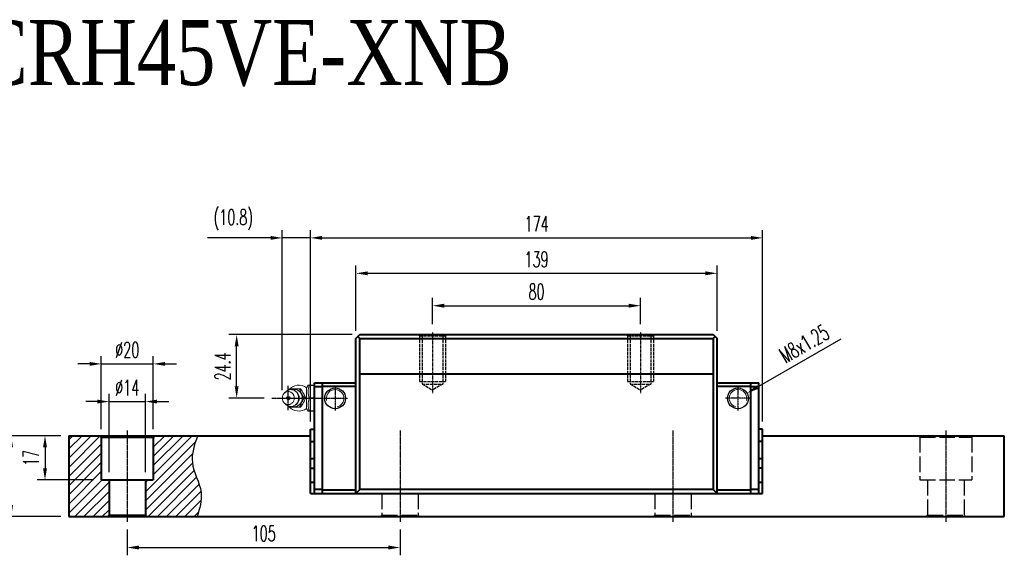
# Model space of a CAD drawing. Extents: x 81 to 650, y 201 to 410.
# Tile 2 of 2: x 271 to 650, y 204 to 410. Entities that reach past the tile are written whole.
import ezdxf

# ---------------------------------------------------------------- set-up
doc = ezdxf.new("R2010")
doc.units = 0
doc.header["$MEASUREMENT"] = 0
doc.header["$PDMODE"] = 2
doc.linetypes.add('ACAD_ISO02W100', pattern=[15, 12, -3])
doc.linetypes.add('CENTER', pattern=[0.95, 0.625, -0.125, 0.075, -0.125])
doc.layers.get('0').update_dxf_attribs({"linetype": 'CONTINUOUS'})
doc.layers.get('DEFPOINTS').update_dxf_attribs({"linetype": 'CONTINUOUS'})
for name, color, linetype, lineweight in [('AM_5', 3, 'CONTINUOUS', 15), ('CENTER', 1, 'CENTER', 25), ('DASH', 2, 'ACAD_ISO02W100', 25), ('DIM', 4, 'CONTINUOUS', 25), ('LINE', 7, 'CONTINUOUS', 40), ('TEXT', 3, 'CONTINUOUS', 25)]:
    doc.layers.add(name, color=color, linetype=linetype, lineweight=lineweight)
doc.styles.get("Standard").update_dxf_attribs({"font": 'romanc.shx', "width": 0.6, "bigfont": 'chineset.shx'})
doc.styles.add('型式1', font='kaiu.ttf', dxfattribs={"width": 0.8})
doc.dimstyles.new('2.5x', dxfattribs={"dimscale": 7.5, "dimtxt": 1, "dimasz": 0.7, "dimexe": 0.3, "dimexo": 0.2, "dimgap": 0.2, "dimtad": 1, "dimdec": 3, "dimdsep": 46, "dimtxsty": 'Standard', "dimcen": 0, "dimadec": 1, "dimazin": 2, "dimtfac": 1, "dimtdec": 3, "dimtofl": 0, "dimtmove": 0, "dimatfit": 3, "dimfxl": 0.18, "dimtolj": 1, "dimtzin": 0, "dimarcsym": 0})
doc.dimstyles.new('2.5x$0', dxfattribs={"dimscale": 7.5, "dimtxt": 1, "dimasz": 0.7, "dimexe": 0.3, "dimexo": 0.2, "dimgap": 0.2, "dimtad": 1, "dimdec": 3, "dimdsep": 46, "dimtxsty": 'Standard', "dimcen": 0, "dimadec": 1, "dimazin": 2, "dimtfac": 1, "dimtdec": 3, "dimtofl": 0, "dimtmove": 0, "dimatfit": 3, "dimfxl": 1, "dimtolj": 1, "dimtzin": 0, "dimarcsym": 0})
doc.dimstyles.new('2.5x$3', dxfattribs={"dimscale": 7.5, "dimtxt": 1, "dimasz": 0.7, "dimexe": 0.3, "dimexo": 0.2, "dimgap": 0.2, "dimtad": 1, "dimdec": 3, "dimdsep": 46, "dimtxsty": 'Standard', "dimcen": 0, "dimadec": 1, "dimazin": 2, "dimtfac": 1, "dimtdec": 3, "dimtofl": 0, "dimtmove": 0, "dimatfit": 3, "dimfxl": 1, "dimtolj": 1, "dimtzin": 0, "dimarcsym": 0})
doc.dimstyles.get("Standard").update_dxf_attribs({"dimscale": 3, "dimtxt": 1, "dimasz": 0.7, "dimexe": 0.3, "dimexo": 0.2, "dimgap": 0.3, "dimtad": 1, "dimdsep": 46, "dimtxsty": 'Standard', "dimcen": 0, "dimclrd": 256, "dimclre": 256, "dimclrt": 256, "dimadec": 0, "dimazin": 0, "dimtfac": 1, "dimtofl": 0, "dimtmove": 0, "dimatfit": 3, "dimfxl": 1, "dimtolj": 1, "dimtzin": 0, "dimlwd": -1, "dimlwe": -1, "dimarcsym": 0})

# ---------------------------------------------------------------- blocks, each defined once
blk = doc.blocks.new('*D30')
at = {"layer": 'DEFPOINTS', "color": 0, "transparency": 16777216}
for p in [(539.71, 312.51), (400.71, 287.4), (539.71, 287.4)]:
    blk.add_point(p, dxfattribs=at)
at = {"layer": 'DIM', "color": 0, "transparency": 16777216}
for p, q in [((400.71, 290.4), (400.71, 315.51)), ((539.71, 290.4), (539.71, 315.51))]:
    blk.add_line(p, q, dxfattribs=at)
at = {"layer": 'DIM', "color": 0, "lineweight": -2, "transparency": 16777216}
blk.add_line((405.21, 312.51), (535.21, 312.51), dxfattribs=at)
at = {"layer": 'DIM', "color": 0, "transparency": 16777216}
for points in [[(405.21, 313.26), (405.21, 311.76), (400.71, 312.51)], [(535.21, 311.76), (535.21, 313.26), (539.71, 312.51)]]:
    blk.add_solid(points, dxfattribs=at)
at = {"layer": 'DIM', "color": 0, "transparency": 16777216, "insert": (470.21, 317.91), "char_height": 6, "attachment_point": 5}
blk.add_mtext('\\A1;139', dxfattribs=at)
blk = doc.blocks.new('*D31')
at = {"layer": 'DEFPOINTS', "color": 0, "transparency": 16777216}
for p in [(557.21, 326.15), (383.21, 252.5), (557.21, 252.5)]:
    blk.add_point(p, dxfattribs=at)
at = {"layer": 'DIM', "color": 0, "transparency": 16777216}
for p, q in [((383.21, 255.5), (383.21, 329.15)), ((557.21, 255.5), (557.21, 329.15))]:
    blk.add_line(p, q, dxfattribs=at)
at = {"layer": 'DIM', "color": 0, "lineweight": -2, "transparency": 16777216}
blk.add_line((387.71, 326.15), (552.71, 326.15), dxfattribs=at)
at = {"layer": 'DIM', "color": 0, "transparency": 16777216}
for points in [[(387.71, 326.9), (387.71, 325.4), (383.21, 326.15)], [(552.71, 325.4), (552.71, 326.9), (557.21, 326.15)]]:
    blk.add_solid(points, dxfattribs=at)
at = {"layer": 'DIM', "color": 0, "transparency": 16777216, "insert": (470.21, 331.55), "char_height": 6, "attachment_point": 5}
blk.add_mtext('\\A1;174', dxfattribs=at)
blk = doc.blocks.new('*D32')
at = {"layer": 'DEFPOINTS', "color": 0, "transparency": 16777216}
for p in [(372.38, 326.15), (372.38, 264.5), (383.21, 252.5)]:
    blk.add_point(p, dxfattribs=at)
at = {"layer": 'DIM', "color": 0, "lineweight": -2, "transparency": 16777216}
for p, q in [((367.88, 326.15), (343.64, 326.15)), ((383.21, 326.15), (372.38, 326.15)), ((387.71, 326.15), (392.21, 326.15))]:
    blk.add_line(p, q, dxfattribs=at)
at = {"layer": 'DIM', "color": 0, "transparency": 16777216}
blk.add_line((372.38, 267.5), (372.38, 329.15), dxfattribs=at)
for points in [[(367.88, 325.4), (367.88, 326.9), (372.38, 326.15)], [(387.71, 326.9), (387.71, 325.4), (383.21, 326.15)]]:
    blk.add_solid(points, dxfattribs=at)
at = {"layer": 'DIM', "color": 0, "transparency": 16777216, "insert": (353.51, 333.11), "char_height": 6, "attachment_point": 5}
blk.add_mtext('\\A1;(10.8)', dxfattribs=at)
blk = doc.blocks.new('*D33')
at = {"layer": 'DEFPOINTS', "color": 0, "transparency": 16777216}
for p in [(354.81, 288.9), (402.21, 288.9), (368.36, 264.5)]:
    blk.add_point(p, dxfattribs=at)
at = {"layer": 'DIM', "color": 0, "transparency": 16777216}
for p, q in [((399.21, 288.9), (351.81, 288.9)), ((365.36, 264.5), (351.81, 264.5))]:
    blk.add_line(p, q, dxfattribs=at)
at = {"layer": 'DIM', "color": 0, "lineweight": -2, "transparency": 16777216}
blk.add_line((354.81, 269), (354.81, 284.4), dxfattribs=at)
at = {"layer": 'DIM', "color": 0, "transparency": 16777216}
for points in [[(355.56, 284.4), (354.06, 284.4), (354.81, 288.9)], [(354.06, 269), (355.56, 269), (354.81, 264.5)]]:
    blk.add_solid(points, dxfattribs=at)
at = {"layer": 'DIM', "color": 0, "transparency": 16777216, "insert": (349.41, 276.7), "char_height": 6, "attachment_point": 5, "rotation": 90}
blk.add_mtext('\\A1;24.4', dxfattribs=at)
blk = doc.blocks.new('*D34')
at = {"layer": 'DEFPOINTS', "color": 0, "transparency": 16777216}
for p in [(312.71, 216.9), (417.71, 216.9), (417.71, 206.98)]:
    blk.add_point(p, dxfattribs=at)
at = {"layer": 'DIM', "color": 0, "transparency": 16777216}
for p, q in [((312.71, 213.9), (312.71, 203.98)), ((417.71, 213.9), (417.71, 203.98))]:
    blk.add_line(p, q, dxfattribs=at)
at = {"layer": 'DIM', "color": 0, "lineweight": -2, "transparency": 16777216}
blk.add_line((317.21, 206.98), (413.21, 206.98), dxfattribs=at)
at = {"layer": 'DIM', "color": 0, "transparency": 16777216}
for points in [[(317.21, 207.73), (317.21, 206.23), (312.71, 206.98)], [(413.21, 206.23), (413.21, 207.73), (417.71, 206.98)]]:
    blk.add_solid(points, dxfattribs=at)
at = {"layer": 'DIM', "color": 0, "transparency": 16777216, "insert": (365.21, 212.38), "char_height": 6, "attachment_point": 5}
blk.add_mtext('\\A1;105', dxfattribs=at)
blk = doc.blocks.new('*D35')
at = {"layer": 'DEFPOINTS', "color": 0, "transparency": 16777216}
for p in [(290.21, 250), (268.05, 218.9), (290.21, 218.9)]:
    blk.add_point(p, dxfattribs=at)
at = {"layer": 'DIM', "color": 0, "transparency": 16777216}
for p, q in [((287.21, 250), (265.05, 250)), ((287.21, 218.9), (265.05, 218.9))]:
    blk.add_line(p, q, dxfattribs=at)
at = {"layer": 'DIM', "color": 0, "lineweight": -2, "transparency": 16777216}
blk.add_line((268.05, 245.5), (268.05, 223.4), dxfattribs=at)
at = {"layer": 'DIM', "color": 0, "transparency": 16777216}
for points in [[(268.8, 245.5), (267.3, 245.5), (268.05, 250)], [(267.3, 223.4), (268.8, 223.4), (268.05, 218.9)]]:
    blk.add_solid(points, dxfattribs=at)
at = {"layer": 'DIM', "color": 0, "transparency": 16777216, "insert": (262.65, 234.45), "char_height": 6, "attachment_point": 5, "rotation": 90}
blk.add_mtext('\\A1;31.1', dxfattribs=at)
blk = doc.blocks.new('*D36')
at = {"layer": 'DEFPOINTS', "color": 0, "transparency": 16777216}
for p in [(319.71, 263.15), (305.71, 233), (319.71, 233)]:
    blk.add_point(p, dxfattribs=at)
at = {"layer": 'DIM', "color": 0, "transparency": 16777216}
for p, q in [((305.71, 236), (305.71, 266.15)), ((319.71, 236), (319.71, 266.15))]:
    blk.add_line(p, q, dxfattribs=at)
at = {"layer": 'DIM', "color": 0, "lineweight": -2, "transparency": 16777216}
for p, q in [((301.21, 263.15), (296.71, 263.15)), ((305.71, 263.15), (319.71, 263.15)), ((324.21, 263.15), (328.71, 263.15))]:
    blk.add_line(p, q, dxfattribs=at)
at = {"layer": 'DIM', "color": 0, "transparency": 16777216}
for points in [[(301.21, 262.4), (301.21, 263.9), (305.71, 263.15)], [(324.21, 263.9), (324.21, 262.4), (319.71, 263.15)]]:
    blk.add_solid(points, dxfattribs=at)
at = {"layer": 'DIM', "color": 0, "transparency": 16777216, "insert": (312.71, 268.55), "char_height": 6, "attachment_point": 5}
blk.add_mtext('\\A1;%%c14', dxfattribs=at)
blk = doc.blocks.new('*D37')
at = {"layer": 'DEFPOINTS', "color": 0, "transparency": 16777216}
for p in [(322.71, 277.65), (302.71, 249.5), (322.71, 249.5)]:
    blk.add_point(p, dxfattribs=at)
at = {"layer": 'DIM', "color": 0, "transparency": 16777216}
for p, q in [((302.71, 252.5), (302.71, 280.65)), ((322.71, 252.5), (322.71, 280.65))]:
    blk.add_line(p, q, dxfattribs=at)
at = {"layer": 'DIM', "color": 0, "lineweight": -2, "transparency": 16777216}
for p, q in [((298.21, 277.65), (293.71, 277.65)), ((302.71, 277.65), (322.71, 277.65)), ((327.21, 277.65), (331.71, 277.65))]:
    blk.add_line(p, q, dxfattribs=at)
at = {"layer": 'DIM', "color": 0, "transparency": 16777216}
for points in [[(298.21, 276.9), (298.21, 278.4), (302.71, 277.65)], [(327.21, 278.4), (327.21, 276.9), (322.71, 277.65)]]:
    blk.add_solid(points, dxfattribs=at)
at = {"layer": 'DIM', "color": 0, "transparency": 16777216, "insert": (312.71, 283.05), "char_height": 6, "attachment_point": 5}
blk.add_mtext('\\A1;%%c20', dxfattribs=at)
blk = doc.blocks.new('*D44')
at = {"layer": 'DEFPOINTS', "color": 0, "transparency": 16777216}
for p in [(551.17, 266.4), (544.25, 262.4)]:
    blk.add_point(p, dxfattribs=at)
at = {"layer": 'DIM', "color": 0, "lineweight": -2, "transparency": 16777216}
blk.add_line((555.07, 268.65), (587.42, 287.33), dxfattribs=at)
at = {"layer": 'DIM', "color": 0, "transparency": 16777216}
blk.add_solid([(554.7, 269.3), (555.45, 268), (551.17, 266.4)], dxfattribs=at)
at = {"layer": 'DIM', "color": 0, "transparency": 16777216, "insert": (573.21, 285.36), "char_height": 6, "attachment_point": 5, "rotation": 30}
blk.add_mtext('\\A1;M8x1.25', dxfattribs=at)
blk = doc.blocks.new('*D46')
at = {"layer": 'DEFPOINTS', "color": 0, "transparency": 16777216}
for p in [(290.21, 250), (281.06, 233), (302.71, 233)]:
    blk.add_point(p, dxfattribs=at)
at = {"layer": 'DIM', "color": 0, "lineweight": -2, "transparency": 16777216}
blk.add_line((281.06, 245.5), (281.06, 237.5), dxfattribs=at)
at = {"layer": 'DIM', "color": 0, "transparency": 16777216}
blk.add_line((299.71, 233), (278.06, 233), dxfattribs=at)
for points in [[(281.81, 245.5), (280.31, 245.5), (281.06, 250)], [(280.31, 237.5), (281.81, 237.5), (281.06, 233)]]:
    blk.add_solid(points, dxfattribs=at)
at = {"layer": 'DIM', "color": 0, "transparency": 16777216, "insert": (275.66, 241.5), "char_height": 6, "attachment_point": 5, "rotation": 90}
blk.add_mtext('\\A1;17', dxfattribs=at)
blk = doc.blocks.new('*D47')
at = {"layer": 'DEFPOINTS', "color": 0, "transparency": 16777216}
for p in [(510.21, 300.05), (430.21, 289.9), (510.21, 289.9)]:
    blk.add_point(p, dxfattribs=at)
at = {"layer": 'DIM', "color": 0, "transparency": 16777216}
for p, q in [((430.21, 292.9), (430.21, 303.05)), ((510.21, 292.9), (510.21, 303.05))]:
    blk.add_line(p, q, dxfattribs=at)
at = {"layer": 'DIM', "color": 0, "lineweight": -2, "transparency": 16777216}
blk.add_line((434.71, 300.05), (505.71, 300.05), dxfattribs=at)
at = {"layer": 'DIM', "color": 0, "transparency": 16777216}
for points in [[(434.71, 300.8), (434.71, 299.3), (430.21, 300.05)], [(505.71, 299.3), (505.71, 300.8), (510.21, 300.05)]]:
    blk.add_solid(points, dxfattribs=at)
at = {"layer": 'DIM', "color": 0, "transparency": 16777216, "insert": (470.21, 305.45), "char_height": 6, "attachment_point": 5}
blk.add_mtext('\\A1;80', dxfattribs=at)

msp = doc.modelspace()

# ---------------------------------------------------------------- hatches: boundary and pattern name
at = {"layer": 'TEXT'}
h = msp.add_hatch(dxfattribs=at)
h.set_pattern_fill('ANSI31', color=6, scale=20, style=0)
h.set_pattern_definition([(45, (-765.9618, -683.9892), (-1.767767, 1.767767), [])])
h.paths.add_polyline_path([(305.7092, 219.4), (305.7092, 233), (302.7092, 233), (302.7092, 249.5), (302.2094, 250), (290.2092, 250), (290.2092, 218.9), (305.2094, 218.9)])
edge = h.paths.add_edge_path()
edge.add_spline(control_points=[(339.6445, 218.9), (340.5401, 222.0204), (342.5828, 229.1371), (336.025, 239.1535), (338.5726, 246.5601), (339.7557, 250)], knot_values=[0, 0, 0, 0, 9.40008395, 21.43845921, 31.87777292, 31.87777292, 31.87777292, 31.87777292], degree=3, periodic=0)
edge.add_line((339.7557, 250), (323.209, 250))
edge.add_line((323.209, 250), (322.7092, 249.5))
edge.add_line((322.7092, 249.5), (322.7092, 233))
edge.add_line((322.7092, 233), (319.7092, 233))
edge.add_line((319.7092, 233), (319.7092, 219.4))
edge.add_line((319.7092, 219.4), (320.209, 218.9))
edge.add_line((320.209, 218.9), (339.6445, 218.9))

# ---------------------------------------------------------------- linework, layer by layer
for p, q in [((402.2092, 273.9), (538.2092, 273.9)), ((402.2092, 273.75), (538.2092, 273.75))]:
    msp.add_line(p, q)
at = {"color": 7, "linetype": 'Continuous', "lineweight": 15}
for p, q in [((382.2974, 269.5), (381.7092, 268.5)), ((382.7092, 269.3701), (382.7092, 269.5)), ((382.7092, 269.5), (384.7092, 269.5)), ((384.7092, 269.3701), (382.7092, 269.3701)), ((373.4669, 266.7409), (373.0121, 266.2238)), ((375.0521, 267.6774), (375.2115, 267.9243)), ((378.905, 268), (379.4239, 268)), ((379.5425, 267.9258), (379.0262, 267.9243)), ((381.7092, 268.5), (381.7092, 260.5)), ((373.0121, 262.7762), (373.4669, 262.259)), ((380.8123, 264.5757), (381.3303, 264.5742)), ((381.3303, 264.4258), (380.8123, 264.4243)), ((382.7092, 264.3701), (382.7092, 264.6299)), ((382.7092, 264.6299), (384.7092, 264.6299)), ((384.7092, 264.3701), (382.7092, 264.3701)), ((375.2115, 261.0757), (375.0522, 261.3235)), ((379.4239, 261), (378.905, 261)), ((379.0262, 261.0757), (379.5425, 261.0742)), ((381.7092, 260.5), (382.2974, 259.5)), ((382.7092, 259.5), (382.7092, 259.6299)), ((382.7092, 259.6299), (384.7092, 259.6299)), ((384.7092, 259.5), (382.7092, 259.5))]:
    msp.add_line(p, q, dxfattribs=at)
at = {"color": 7, "linetype": 'Continuous', "lineweight": 15, "flags": 128}
for points in [[(372.3752, 264.5), (372.3857, 264.7376), (372.417, 264.9731), (372.4688, 265.2043), (372.5407, 265.4292), (372.632, 265.6456), (372.7419, 265.8516), (372.8694, 266.0454), (373.0133, 266.2252), (373.1724, 266.3894), (373.3452, 266.5364), (373.5301, 266.6651), (373.7254, 266.7741), (373.9295, 266.8625), (374.1404, 266.9295), (374.3562, 266.9746), (374.575, 266.9972), (374.7948, 266.9972), (375.0136, 266.9746), (375.2295, 266.9295), (375.4403, 266.8625), (375.6444, 266.7741), (375.8398, 266.6651), (376.0247, 266.5364), (376.1974, 266.3894), (376.3565, 266.2252), (376.5005, 266.0454), (376.628, 265.8516), (376.7379, 265.6456), (376.8292, 265.4292), (376.9011, 265.2043), (376.9529, 264.9731), (376.9842, 264.7376), (376.9946, 264.5), (376.9842, 264.2624), (376.9529, 264.0269), (376.9011, 263.7957), (376.8292, 263.5708), (376.7379, 263.3544), (376.628, 263.1484), (376.5005, 262.9546), (376.3565, 262.7748), (376.1974, 262.6106), (376.0247, 262.4636), (375.8398, 262.3349), (375.6444, 262.2259), (375.4403, 262.1375), (375.2295, 262.0705), (375.0136, 262.0254), (374.7948, 262.0028), (374.575, 262.0028), (374.3562, 262.0254), (374.1404, 262.0705), (373.9295, 262.1375), (373.7254, 262.2259), (373.5301, 262.3349), (373.3452, 262.4636), (373.1724, 262.6106), (373.0133, 262.7748), (372.8694, 262.9546), (372.7419, 263.1484), (372.632, 263.3544), (372.5407, 263.5708), (372.4688, 263.7957), (372.417, 264.0269), (372.3857, 264.2624), (372.3752, 264.5)], [(373.4669, 266.7409), (373.6325, 266.9152), (373.8263, 267.0887), (374.0327, 267.2441), (374.2505, 267.3802), (374.4781, 267.4961), (374.7138, 267.5909), (374.956, 267.6641), (375.203, 267.7151), (375.4531, 267.7436), (375.7045, 267.7493), (375.9555, 267.7322), (376.2043, 267.6924), (376.4491, 267.6303), (376.6883, 267.5462), (376.9201, 267.4407), (377.1429, 267.3146), (377.3553, 267.1687), (377.5556, 267.0042), (377.7424, 266.822), (377.9146, 266.6236), (378.0708, 266.4103), (378.21, 266.1836), (378.3311, 265.9451), (378.4334, 265.6964), (378.5161, 265.4394), (378.5786, 265.1757), (378.6206, 264.9073), (378.6416, 264.6361), (378.6416, 264.3639), (378.6206, 264.0927), (378.5786, 263.8243), (378.5161, 263.5606), (378.4334, 263.3036), (378.3311, 263.0549), (378.21, 262.8164), (378.0708, 262.5897), (377.9146, 262.3764), (377.7424, 262.178), (377.5556, 261.9958), (377.3553, 261.8313), (377.1429, 261.6854), (376.9201, 261.5593), (376.6883, 261.4538), (376.4491, 261.3697), (376.2043, 261.3076), (375.9555, 261.2678), (375.7045, 261.2507), (375.4531, 261.2564), (375.203, 261.2849), (374.956, 261.3359), (374.7138, 261.4091), (374.4781, 261.5039), (374.2505, 261.6198), (374.0327, 261.7559), (373.8263, 261.9113), (373.6325, 262.0848), (373.4669, 262.259)]]:
    msp.add_lwpolyline(points, dxfattribs=at)
for centre in [(392.7092, 264.4), (547.7092, 264.4)]:
    msp.add_circle(centre, 4)
at = {"color": 7, "linetype": 'Continuous', "lineweight": 15}
for centre, radius, start, end in [((378.7092, 264.5), 5, 53.130102, 141.38386), ((377.198, 264.8803), 3.6348, 120.875622, 123.128505), ((375.6416, 264.5), 3.25, 0, 90), ((376.8731, 264.5), 3.3276, 255.682945, 104.317055), ((376.9235, 264.6635), 3.1604, 357.033752, 104.97907), ((377.0396, 264.8803), 3.6348, 56.871495, 59.124378), ((377.5569, 264.8804), 3.6356, 56.895282, 59.100591), ((375.6416, 264.5), 3.25, 270, 0), ((376.935, 264.3223), 3.1497, 254.753297, 3.233882), ((376.4851, 264.5), 4.3278, 358.997271, 1.002729), ((377.0022, 264.5), 4.3288, 359.018447, 0.981553), ((378.7092, 264.5), 5, 218.61614, 306.869898), ((377.198, 264.1197), 3.6348, 236.871495, 239.124378), ((377.0396, 264.1197), 3.6348, 300.875622, 303.128505), ((377.5569, 264.1196), 3.6356, 300.899409, 303.104718)]:
    msp.add_arc(centre, radius, start, end, dxfattribs=at)
for points, knots in [([(382.7092, 269.3701), (382.4566, 268.5955), (382.2983, 267.8102), (382.2972, 266.8059), (382.3067, 266.6034), (382.3439, 266.2024), (382.3716, 266.0032), (382.4789, 265.4092), (382.5827, 265.0179), (382.7092, 264.6299)], [0, 0, 0, 0, 0.5, 0.5, 0.625, 0.625, 0.75, 0.75, 1, 1, 1, 1]), ([(382.3063, 269.5), (382.3041, 269.5), (382.2977, 269.5), (382.3435, 269.5), (382.4272, 269.5), (382.5492, 269.5), (382.6558, 269.5), (382.7092, 269.5)], [0, 0, 0, 0, 0.11878299, 0.33692738, 0.5560611, 0.77771261, 1, 1, 1, 1]), ([(375.3327, 268), (375.8492, 268), (376.3988, 268), (377.3068, 268), (377.6211, 268), (378.256, 268), (378.5787, 268), (378.905, 268)], [0, 0, 0, 0, 0.5, 0.5, 0.75, 0.75, 1, 1, 1, 1]), ([(379.0262, 267.9243), (379.2506, 267.3768), (379.5042, 266.8219), (379.958, 265.9705), (380.1204, 265.6856), (380.457, 265.1263), (380.6322, 264.8499), (380.8123, 264.5757)], [0, 0, 0, 0, 0.5, 0.5, 0.75, 0.75, 1, 1, 1, 1]), ([(379.5425, 267.9258), (379.9026, 267.378), (380.2415, 266.8225), (380.6964, 265.9702), (380.8381, 265.685), (381.0983, 265.1252), (381.218, 264.8485), (381.3303, 264.5742)], [0, 0, 0, 0, 0.5, 0.5, 0.75, 0.75, 1, 1, 1, 1]), ([(380.8123, 264.4243), (380.4527, 263.8768), (380.1143, 263.3219), (379.6599, 262.4705), (379.5183, 262.1856), (379.2583, 261.6263), (379.1386, 261.3499), (379.0262, 261.0757)], [0, 0, 0, 0, 0.5, 0.5, 0.75, 0.75, 1, 1, 1, 1]), ([(381.3303, 264.4258), (381.1059, 263.878), (380.8523, 263.3225), (380.398, 262.4702), (380.2354, 262.185), (379.8983, 261.6252), (379.7229, 261.3485), (379.5425, 261.0742)], [0, 0, 0, 0, 0.5, 0.5, 0.75, 0.75, 1, 1, 1, 1]), ([(382.7092, 264.3701), (382.4566, 263.5955), (382.2983, 262.8102), (382.2972, 261.8059), (382.3067, 261.6034), (382.3439, 261.2024), (382.3716, 261.0032), (382.4789, 260.4092), (382.5827, 260.0179), (382.7092, 259.6299)], [0, 0, 0, 0, 0.5, 0.5, 0.625, 0.625, 0.75, 0.75, 1, 1, 1, 1]), ([(378.905, 261), (378.2534, 261), (377.619, 261), (376.7105, 261), (376.4169, 261), (375.8585, 261), (375.5914, 261), (375.3327, 261)], [0, 0, 0, 0, 0.5, 0.5, 0.75, 0.75, 1, 1, 1, 1]), ([(382.7092, 259.5), (382.6435, 259.5), (382.5118, 259.5), (382.3776, 259.5), (382.3023, 259.5), (382.3052, 259.5), (382.3063, 259.5)], [0, 0, 0, 0, 0.2758256, 0.55282791, 0.83468559, 1, 1, 1, 1])]:
    msp.add_open_spline(points, degree=3, knots=knots, dxfattribs=at)
at = {"layer": 'AM_5'}
for centre, start, end in [((392.7092, 264.4), 284.197277, 194.197277), ((547.7092, 264.4), 345.802723, 255.802723)]:
    msp.add_arc(centre, 3.375, start, end, dxfattribs=at)
at = {"layer": 'CENTER', "ltscale": 0.1}
for p, q in [((430.2092, 289.9), (430.2092, 266.3735)), ((510.2092, 289.9), (510.2092, 266.3735))]:
    msp.add_line(p, q, dxfattribs=at)
at = {"layer": 'CENTER'}
for p, q in [((374.6849, 259.7863), (374.6849, 269.2136)), ((368.3593, 264.5), (387.395, 264.5))]:
    msp.add_line(p, q, dxfattribs=at)
at = {"layer": 'CENTER', "ltscale": 0.2}
for p, q in [((392.7092, 269.1499), (392.7092, 259.6501)), ((547.7092, 269.1499), (547.7092, 259.6501)), ((387.9593, 264.4), (397.4591, 264.4)), ((552.4591, 264.4), (542.9593, 264.4))]:
    msp.add_line(p, q, dxfattribs=at)
at = {"layer": 'CENTER', "ltscale": 0.5}
for p, q in [((312.7092, 252), (312.7092, 216.9)), ((417.7092, 252), (417.7092, 216.9)), ((522.7092, 252), (522.7092, 216.9)), ((627.7092, 252), (627.7092, 216.9)), ((627.7092, 252), (627.7092, 216.9)), ((627.7092, 252), (627.7092, 216.9)), ((627.7092, 252), (627.7092, 216.9))]:
    msp.add_line(p, q, dxfattribs=at)
at = {"layer": 'DASH', "ltscale": 0.1}
for p, q in [((424.7092, 288.9), (425.2092, 288.4)), ((425.2092, 288.4), (425.2092, 270.9)), ((425.2092, 288.4), (435.2092, 288.4)), ((426.2092, 288.4), (426.2092, 269.9)), ((434.2092, 288.4), (434.2092, 269.9)), ((435.7092, 288.9), (435.2092, 288.4)), ((435.2092, 288.4), (435.2092, 270.9)), ((504.7092, 288.9), (505.2092, 288.4)), ((505.2092, 288.4), (505.2092, 270.9)), ((505.2092, 288.4), (515.2092, 288.4)), ((506.2092, 288.4), (506.2092, 269.9)), ((514.2092, 288.4), (514.2092, 269.9)), ((515.7092, 288.9), (515.2092, 288.4)), ((515.2092, 288.4), (515.2092, 270.9)), ((425.2092, 270.9), (435.2092, 270.9)), ((426.2092, 269.9), (434.2092, 269.9)), ((426.2092, 269.9), (430.2092, 267.5906)), ((434.2092, 269.9), (430.2092, 267.5906)), ((505.2092, 270.9), (515.2092, 270.9)), ((506.2092, 269.9), (514.2092, 269.9)), ((506.2092, 269.9), (510.2092, 267.5906)), ((514.2092, 269.9), (510.2092, 267.5906))]:
    msp.add_line(p, q, dxfattribs=at)
at = {"layer": 'DASH', "ltscale": 0.5}
for p, q in [((617.2094, 250), (617.7092, 249.5)), ((617.7092, 249.5), (617.7092, 233)), ((617.7092, 249.5), (637.7092, 249.5)), ((637.7092, 249.5), (638.209, 250)), ((637.7092, 249.5), (637.7092, 233)), ((617.7092, 233), (637.7092, 233)), ((620.7092, 233), (620.7092, 219.4)), ((634.7092, 233), (634.7092, 219.4)), ((410.7092, 227.8), (410.7092, 219.4)), ((424.7092, 227.8), (424.7092, 219.4)), ((515.7092, 227.8), (515.7092, 219.4)), ((529.7092, 227.8), (529.7092, 219.4)), ((410.2094, 218.9), (410.7092, 219.4)), ((410.7092, 219.4), (424.7092, 219.4)), ((424.7092, 219.4), (425.209, 218.9)), ((515.2094, 218.9), (515.7092, 219.4)), ((515.7092, 219.4), (529.7092, 219.4)), ((529.7092, 219.4), (530.209, 218.9)), ((620.2094, 218.9), (620.7092, 219.4)), ((620.7092, 219.4), (634.7092, 219.4)), ((634.7092, 219.4), (635.209, 218.9))]:
    msp.add_line(p, q, dxfattribs=at)
at = {"layer": 'LINE'}
for p, q in [((400.7092, 287.4), (402.2092, 288.9)), ((402.2092, 287.4), (401.4592, 288.15)), ((402.2092, 288.9), (538.2092, 288.9)), ((538.2092, 288.9), (539.7092, 287.4)), ((538.9592, 288.15), (538.2092, 287.4)), ((400.7092, 227.8), (400.7092, 287.4)), ((402.2092, 287.4), (538.2092, 287.4)), ((402.2092, 229.3), (402.2092, 287.4)), ((538.2092, 287.4), (538.2092, 229.3)), ((539.7092, 227.8), (539.7092, 287.4)), ((384.7092, 227.8), (384.7092, 270.4)), ((384.7092, 270.4), (400.7092, 270.4)), ((387.7092, 270.4), (387.7092, 227.8)), ((539.7092, 270.4), (555.7092, 270.4)), ((552.7092, 227.8), (552.7092, 270.4)), ((555.7092, 227.8), (555.7092, 270.4)), ((387.7092, 268.8), (384.7092, 268.8)), ((400.7092, 269), (387.7092, 269)), ((552.7092, 269), (539.7092, 269)), ((555.7092, 268.8), (552.7092, 268.8)), ((383.2092, 227.8), (383.2092, 252.5)), ((383.2092, 252.5), (384.7092, 252.5)), ((557.2092, 252.5), (555.7092, 252.5)), ((557.2092, 227.8), (557.2092, 252.5)), ((290.2092, 250), (290.2092, 218.9)), ((290.2092, 250), (383.2092, 250)), ((383.2092, 247.8075), (384.7092, 247.8075)), ((557.2092, 247.8075), (555.7092, 247.8075)), ((557.2092, 250), (650.2092, 250)), ((650.2092, 218.9), (650.2092, 250)), ((383.2092, 241.2645), (384.7092, 241.2645)), ((555.7092, 241.2645), (557.2092, 241.2645)), ((383.2092, 237.5145), (384.7092, 237.5145)), ((557.2092, 237.5145), (555.7092, 237.5145)), ((383.2092, 232.1855), (384.7092, 232.1855)), ((555.7092, 232.1855), (557.2092, 232.1855)), ((383.2092, 227.8), (400.7092, 227.8)), ((384.7092, 229.4), (387.7092, 229.4)), ((387.7092, 229.2), (400.7092, 229.2)), ((400.7092, 227.8), (402.2092, 229.3)), ((400.7092, 227.8), (539.7092, 227.8)), ((538.2092, 229.3), (402.2092, 229.3)), ((538.2092, 229.3), (539.7092, 227.8)), ((539.7092, 229.2), (552.7092, 229.2)), ((539.7092, 227.8), (557.2092, 227.8)), ((552.7092, 229.4), (555.7092, 229.4)), ((290.2092, 218.9), (650.2092, 218.9))]:
    msp.add_line(p, q, dxfattribs=at)
at = {"layer": 'LINE', "ltscale": 0.5}
for p, q in [((302.2094, 250), (302.7092, 249.5)), ((302.7092, 249.5), (302.7092, 233)), ((302.7092, 249.5), (322.7092, 249.5)), ((322.7092, 249.5), (323.209, 250)), ((322.7092, 249.5), (322.7092, 233)), ((302.7092, 233), (322.7092, 233)), ((305.7092, 233), (305.7092, 219.4)), ((319.7092, 233), (319.7092, 219.4)), ((305.2094, 218.9), (305.7092, 219.4)), ((305.7092, 219.4), (319.7092, 219.4)), ((319.7092, 219.4), (320.209, 218.9))]:
    msp.add_line(p, q, dxfattribs=at)
at = {"layer": 'LINE', "color": 7}
msp.add_circle((374.6849, 264.5), 0.5, dxfattribs=at)
at = {"layer": 'TEXT'}
msp.add_spline([(339.7557, 250), (337.7531, 239.7546), (341.0908, 228.1881), (339.6445, 218.9)], degree=3, dxfattribs=at)

# ---------------------------------------------------------------- texts
at = {"layer": 'LINE', "color": 1, "insert": (357.5179, 397.1759), "char_height": 24.9999997, "width": 188.856839, "attachment_point": 5, "style": '型式1'}
msp.add_mtext('{\\fTimes New Roman|b0|i0|c0|p65;\\C7;CR\\fTimes New Roman|b0|i0|c136|p65;H45\\fTimes New Roman|b0|i0|c0|p65;V\\fTimes New Roman|b0|i0|c136|p65;E\\fTimes New Roman|b0|i0|c0|p65;-XNB}', dxfattribs=at)

# ---------------------------------------------------------------- dimensions: what is measured, and where the dimension line sits
at = {"layer": 'DIM'}
for base, p1, p2, text, dimstyle, override, picture, middle in [((372.3752, 326.15), (383.2092, 252.5), (372.3752, 264.5), '(<>)', '2.5x$0', {"dimscale": 3, "dimtxt": 2, "dimasz": 1.5, "dimexe": 1, "dimexo": 1, "dimgap": 0.8, "dimdec": 1, "dimtofl": 1, "dimfxl": 0.18, "dimlwe": 65535}, '*D32', (353.5074, 333.1125)), ((322.7092, 277.65), (302.7092, 249.5), (322.7092, 249.5), '%%c<>', '2.5x', {"dimscale": 3, "dimtxt": 2, "dimasz": 1.5, "dimexe": 1, "dimexo": 1, "dimgap": 0.8, "dimtofl": 1, "dimlwe": 65535}, '*D37', (312.7092, 283.05)), ((319.7092, 263.15), (305.7092, 233), (319.7092, 233), '%%c<>', '2.5x', {"dimscale": 3, "dimtxt": 2, "dimasz": 1.5, "dimexe": 1, "dimexo": 1, "dimgap": 0.8, "dimtofl": 1, "dimlwe": 65535}, '*D36', (312.7092, 268.55))]:
    dim = msp.add_linear_dim(base=base, p1=p1, p2=p2, text=text, dimstyle=dimstyle, override=override, dxfattribs=at)
    dim.commit()
    dim.dimension.update_dxf_attribs({"geometry": picture, "text_midpoint": middle})
for base, p1, p2, dimstyle, override, picture, middle in [((557.2092, 326.15), (383.2092, 252.5), (557.2092, 252.5), '2.5x$0', {"dimscale": 3, "dimtxt": 2, "dimasz": 1.5, "dimexe": 1, "dimexo": 1, "dimgap": 0.8, "dimtofl": 1, "dimfxl": 0.18, "dimlwe": 65535}, '*D31', (470.2092, 331.55)), ((539.7092, 312.5104), (400.7092, 287.4), (539.7092, 287.4), '2.5x$0', {"dimscale": 3, "dimtxt": 2, "dimasz": 1.5, "dimexe": 1, "dimexo": 1, "dimgap": 0.8, "dimtofl": 1, "dimfxl": 0.18, "dimlwe": 65535}, '*D30', (470.2092, 317.9104)), ((510.2092, 300.05), (430.2092, 289.9), (510.2092, 289.9), '2.5x$0', {"dimscale": 3, "dimtxt": 2, "dimasz": 1.5, "dimexe": 1, "dimexo": 1, "dimgap": 0.8, "dimtofl": 1, "dimfxl": 0.18, "dimlwe": 65535}, '*D47', (470.2092, 305.45)), ((417.7092, 206.9835), (312.7092, 216.9), (417.7092, 216.9), '2.5x', {"dimscale": 3, "dimtxt": 2, "dimasz": 1.5, "dimexe": 1, "dimexo": 1, "dimgap": 0.8, "dimtofl": 1, "dimlwe": 65535}, '*D34', (365.2092, 212.3835))]:
    dim = msp.add_linear_dim(base=base, p1=p1, p2=p2, dimstyle=dimstyle, override=override, dxfattribs=at)
    dim.commit()
    dim.dimension.update_dxf_attribs({"geometry": picture, "text_midpoint": middle})
dim = msp.add_diameter_dim_2p(p1=(544.2451, 262.4), p2=(551.1733, 266.4), dimstyle='2.5x$3', override={"dimscale": 3, "dimtxt": 2, "dimasz": 1.5, "dimexe": 0.8, "dimexo": 0.8, "dimgap": 0.8, "dimpost": 'M<>x1.25'}, dxfattribs=at)
dim.commit()
dim.dimension.update_dxf_attribs({"geometry": '*D44', "text_midpoint": (575.9102, 280.6819), "dimtype": 163})
for base, p1, p2, dimstyle, override, picture, middle in [((354.8122, 288.9), (368.3593, 264.5), (402.2092, 288.9), '2.5x$0', {"dimscale": 3, "dimtxt": 2, "dimasz": 1.5, "dimexe": 1, "dimexo": 1, "dimgap": 0.8, "dimtofl": 1, "dimfxl": 0.18, "dimlwe": 65535}, '*D33', (349.4122, 276.7)), ((268.0489, 218.9), (290.2092, 250), (290.2092, 218.9), '2.5x', {"dimscale": 3, "dimtxt": 2, "dimasz": 1.5, "dimexe": 1, "dimexo": 1, "dimgap": 0.8, "dimtofl": 1, "dimlwe": 65535}, '*D35', (262.6489, 234.45)), ((281.0592, 233), (290.2092, 250), (302.7092, 233), '2.5x', {"dimscale": 3, "dimtxt": 2, "dimasz": 1.5, "dimexe": 1, "dimexo": 1, "dimgap": 0.8, "dimtofl": 1, "dimlwe": 65535}, '*D46', (275.6592, 241.5))]:
    dim = msp.add_linear_dim(base=base, p1=p1, p2=p2, angle=90, dimstyle=dimstyle, override=override, dxfattribs=at)
    dim.commit()
    dim.dimension.update_dxf_attribs({"geometry": picture, "text_midpoint": middle})

# ---------------------------------------------------------------- leaders
at = {"layer": 'DIM', "annotation_type": 0, "has_hookline": 1, "hookline_direction": 0, "text_width": 54.1266}
msp.add_leader([(154.2149, 288.9), (178.0819, 312.6282), (239.9887, 312.6282)], dimstyle='Standard', override={"dimasz": 2, "dimtad": 0, "dimfxl": 0.18}, dxfattribs=at)

doc.saveas('drawing.dxf')
